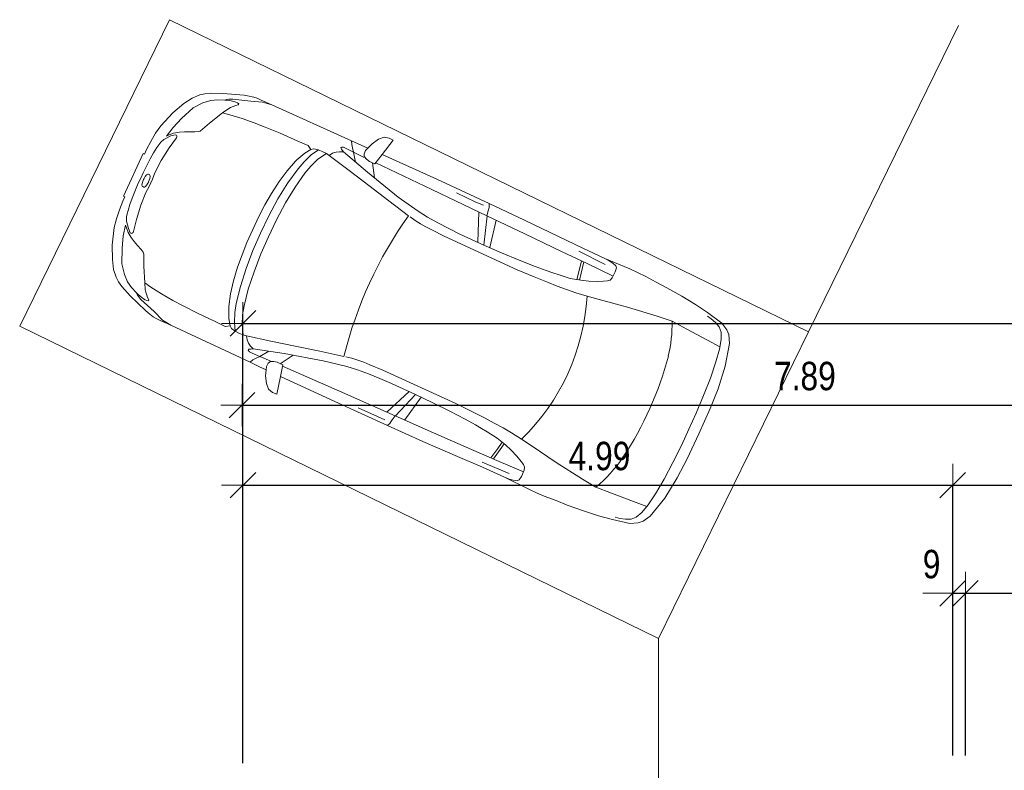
# Model space of a CAD drawing. Header units: metres. Extents: x -7.1 to 26.5, y -14.7 to 18.1.
# Tile 55 of 182: x 0.3 to 7.2, y 12.8 to 18.1. Entities that reach past the tile are written whole.
import ezdxf

# ---------------------------------------------------------------- set-up
doc = ezdxf.new("R2010")
doc.units = ezdxf.units.M
doc.header["$PDMODE"] = 65
doc.linetypes.add('AUSGEZOGEN', pattern=[0])
doc.layers.add('XR$1$060 Möbel Einbau', color=7, linetype='AUSGEZOGEN')
doc.layers.add('XR$1$415 Visualisierungsobjekte Aussen', color=7, linetype='AUSGEZOGEN')
doc.layers.add('XR$2$STANDARD_1', color=7, linetype='AUSGEZOGEN', lineweight=25)
doc.styles.add('ARIAL', font='arial.ttf')
doc.dimstyles.new('DIMSTYLE_3', dxfattribs={"dimtxt": 0.2, "dimasz": 0.3, "dimexe": 0, "dimexo": 0, "dimgap": 0.1, "dimtad": 2, "dimrnd": 0.005, "dimzin": 4, "dimdsep": 46, "dimtxsty": 'ARIAL', "dimblk1": 'ALL_ML_STRICH', "dimblk2": 'ALL_ML_STRICH', "dimsah": 1, "dimcen": 0, "dimclrd": 7, "dimclre": 7, "dimclrt": 7, "dimadec": 0, "dimazin": 0, "dimtfac": 1, "dimtdec": 0, "dimtix": 1, "dimtmove": 2, "dimatfit": 3, "dimfxl": 0, "dimtzin": 0, "dimlwd": 0, "dimlwe": 18, "dimarcsym": 0})
doc.dimstyles.new('DIMSTYLE_7', dxfattribs={"dimtxt": 0.2, "dimasz": 0.3, "dimexe": 0, "dimexo": 0, "dimgap": 0.1, "dimtad": 2, "dimdec": 1, "dimlfac": 100, "dimrnd": 0.5, "dimzin": 4, "dimdsep": 46, "dimtxsty": 'ARIAL', "dimblk1": 'ALL_ML_STRICH', "dimblk2": 'ALL_ML_STRICH', "dimsah": 1, "dimcen": 0, "dimclrd": 7, "dimclre": 7, "dimclrt": 7, "dimadec": 0, "dimazin": 0, "dimtfac": 1, "dimtdec": 0, "dimtix": 1, "dimtmove": 2, "dimatfit": 3, "dimfxl": 0, "dimtvp": 1.2, "dimtzin": 0, "dimlwd": 0, "dimlwe": 18, "dimarcsym": 0})

# ---------------------------------------------------------------- blocks, each defined once
blk = doc.blocks.new('ALL_ML_STRICH')
at = {"color": 0, "linetype": 'ByBlock', "lineweight": -2}
for p, q in [((0, -0.5), (0, 0.5)), ((-0.3, -0.3), (0.3, 0.3)), ((-1, 0), (0.5, 0))]:
    blk.add_line(p, q, dxfattribs=at)
blk = doc.blocks.new('*D73')
at = {"layer": 'DEFPOINTS', "color": 7, "linetype": 'AUSGEZOGEN', "lineweight": 18, "transparency": 33554687}
for p in [(1.8718, 15.952), (1.8718, 15.5759), (23.0318, 15.6171)]:
    blk.add_point(p, dxfattribs=at)
at = {"layer": 'XR$2$STANDARD_1', "color": 7, "linetype": 'AUSGEZOGEN', "lineweight": -2, "transparency": 33554687}
for p, q in [((1.8718, 12.86), (1.8718, 15.952)), ((1.8718, 15.952), (23.0318, 15.952)), ((23.0318, 12.86), (23.0318, 15.952))]:
    blk.add_line(p, q, dxfattribs=at)
at = {"layer": 'XR$2$STANDARD_1', "color": 7, "linetype": 'AUSGEZOGEN', "lineweight": 18, "transparency": 33554687, "xscale": 0.3, "yscale": 0.3, "zscale": 0.3, "rotation": 180}
blk.add_blockref('ALL_ML_STRICH', (1.8718, 15.952), dxfattribs=at)
at = {"layer": 'XR$2$STANDARD_1', "color": 7, "linetype": 'AUSGEZOGEN', "lineweight": 18, "transparency": 33554687, "xscale": 0.3, "yscale": 0.3, "zscale": 0.3}
blk.add_blockref('ALL_ML_STRICH', (23.0318, 15.952), dxfattribs=at)
at = {"layer": 'XR$2$STANDARD_1', "color": 7, "linetype": 'AUSGEZOGEN', "lineweight": 18, "transparency": 33554687, "insert": (12.4572, 16.1554), "char_height": 0.2, "width": 0.8, "attachment_point": 5, "style": 'ARIAL'}
blk.add_mtext('\\W0.80;\\A1;{\\A1;{21.16\\H0.132000;\\S^ ;}}', dxfattribs=at)
blk = doc.blocks.new('*D74')
at = {"layer": 'DEFPOINTS', "color": 7, "linetype": 'AUSGEZOGEN', "lineweight": 18, "transparency": 33554687}
for p in [(6.8618, 14.0545), (6.8618, 13.5903), (6.9518, 13.6143)]:
    blk.add_point(p, dxfattribs=at)
at = {"layer": 'XR$2$STANDARD_1', "color": 7, "linetype": 'AUSGEZOGEN', "lineweight": -2, "transparency": 33554687}
for p, q in [((6.8618, 14.0545), (6.8618, 14.0545)), ((6.8618, 14.0545), (6.9518, 14.0545)), ((6.9518, 12.913), (6.9518, 14.0545))]:
    blk.add_line(p, q, dxfattribs=at)
at = {"layer": 'XR$2$STANDARD_1', "color": 7, "linetype": 'AUSGEZOGEN', "lineweight": 18, "transparency": 33554687, "xscale": 0.3, "yscale": 0.3, "zscale": 0.3}
blk.add_blockref('ALL_ML_STRICH', (6.9518, 14.0545), dxfattribs=at)
at = {"layer": 'XR$2$STANDARD_1', "color": 7, "linetype": 'AUSGEZOGEN', "lineweight": 18, "transparency": 33554687, "xscale": 0.3, "yscale": 0.3, "zscale": 0.3, "rotation": 180}
blk.add_blockref('ALL_ML_STRICH', (6.8618, 14.0545), dxfattribs=at)
at = {"layer": 'XR$2$STANDARD_1', "color": 7, "linetype": 'AUSGEZOGEN', "lineweight": 18, "transparency": 33554687, "insert": (6.7133, 14.2579), "char_height": 0.2, "width": 0.48, "attachment_point": 5, "style": 'ARIAL'}
blk.add_mtext('\\W0.80;\\A1;{\\A1;{9\\H0.132000;\\S^ ;}}', dxfattribs=at)
blk = doc.blocks.new('*D75')
at = {"layer": 'DEFPOINTS', "color": 7, "linetype": 'AUSGEZOGEN', "lineweight": 18, "transparency": 33554687}
for p in [(6.9518, 14.0545), (8.9518, 13.7056), (6.9518, 13.6143)]:
    blk.add_point(p, dxfattribs=at)
at = {"layer": 'XR$2$STANDARD_1', "color": 7, "linetype": 'AUSGEZOGEN', "lineweight": -2, "transparency": 33554687}
for p, q in [((6.9518, 12.913), (6.9518, 14.0545)), ((6.9518, 14.0545), (8.9518, 14.0545)), ((8.9518, 12.913), (8.9518, 14.0545))]:
    blk.add_line(p, q, dxfattribs=at)
at = {"layer": 'XR$2$STANDARD_1', "color": 7, "linetype": 'AUSGEZOGEN', "lineweight": 18, "transparency": 33554687, "xscale": 0.3, "yscale": 0.3, "zscale": 0.3, "rotation": 180}
blk.add_blockref('ALL_ML_STRICH', (6.9518, 14.0545), dxfattribs=at)
at = {"layer": 'XR$2$STANDARD_1', "color": 7, "linetype": 'AUSGEZOGEN', "lineweight": 18, "transparency": 33554687, "xscale": 0.3, "yscale": 0.3, "zscale": 0.3}
blk.add_blockref('ALL_ML_STRICH', (8.9518, 14.0545), dxfattribs=at)
at = {"layer": 'XR$2$STANDARD_1', "color": 7, "linetype": 'AUSGEZOGEN', "lineweight": 18, "transparency": 33554687, "insert": (7.9636, 14.2579), "char_height": 0.2, "width": 0.64, "attachment_point": 5, "style": 'ARIAL'}
blk.add_mtext('\\W0.80;\\A1;{\\A1;{2.00\\H0.132000;\\S^ ;}}', dxfattribs=at)
at = {"layer": 'XR$2$STANDARD_1', "color": 7, "linetype": 'AUSGEZOGEN', "lineweight": 18, "transparency": 33554687, "insert": (7.7396, 13.9469), "char_height": 0.2, "width": 0.01, "attachment_point": 1, "line_spacing_factor": 0.60241, "style": 'ARIAL'}
blk.add_mtext('\\W0.80;1.00', dxfattribs=at)
blk = doc.blocks.new('*D83')
at = {"layer": 'DEFPOINTS', "color": 7, "linetype": 'AUSGEZOGEN', "lineweight": 18, "transparency": 33554687}
for p in [(1.8718, 14.8148), (6.8618, 14.5853), (1.8718, 14.138)]:
    blk.add_point(p, dxfattribs=at)
at = {"layer": 'XR$2$STANDARD_1', "color": 7, "linetype": 'AUSGEZOGEN', "lineweight": -2, "transparency": 33554687}
for p, q in [((1.8718, 14.8148), (1.8718, 14.8148)), ((1.8718, 14.8148), (6.8618, 14.8148)), ((6.8618, 12.913), (6.8618, 14.8148))]:
    blk.add_line(p, q, dxfattribs=at)
at = {"layer": 'XR$2$STANDARD_1', "color": 7, "linetype": 'AUSGEZOGEN', "lineweight": 18, "transparency": 33554687, "xscale": 0.3, "yscale": 0.3, "zscale": 0.3, "rotation": 180}
blk.add_blockref('ALL_ML_STRICH', (1.8718, 14.8148), dxfattribs=at)
at = {"layer": 'XR$2$STANDARD_1', "color": 7, "linetype": 'AUSGEZOGEN', "lineweight": 18, "transparency": 33554687, "xscale": 0.3, "yscale": 0.3, "zscale": 0.3}
blk.add_blockref('ALL_ML_STRICH', (6.8618, 14.8148), dxfattribs=at)
at = {"layer": 'XR$2$STANDARD_1', "color": 7, "linetype": 'AUSGEZOGEN', "lineweight": 18, "transparency": 33554687, "insert": (4.3782, 15.0183), "char_height": 0.2, "width": 0.64, "attachment_point": 5, "style": 'ARIAL'}
blk.add_mtext('\\W0.80;\\A1;{\\A1;{4.99\\H0.132000;\\S^ ;}}', dxfattribs=at)
blk = doc.blocks.new('*D84')
at = {"layer": 'DEFPOINTS', "color": 7, "linetype": 'AUSGEZOGEN', "lineweight": 18, "transparency": 33554687}
for p in [(6.8618, 14.8148), (6.8618, 14.5853), (9.0418, 14.4654)]:
    blk.add_point(p, dxfattribs=at)
at = {"layer": 'XR$2$STANDARD_1', "color": 7, "linetype": 'AUSGEZOGEN', "lineweight": -2, "transparency": 33554687}
for p, q in [((6.8618, 12.913), (6.8618, 14.8148)), ((6.8618, 14.8148), (9.0418, 14.8148)), ((9.0418, 12.913), (9.0418, 14.8148))]:
    blk.add_line(p, q, dxfattribs=at)
at = {"layer": 'XR$2$STANDARD_1', "color": 7, "linetype": 'AUSGEZOGEN', "lineweight": 18, "transparency": 33554687, "xscale": 0.3, "yscale": 0.3, "zscale": 0.3, "rotation": 180}
blk.add_blockref('ALL_ML_STRICH', (6.8618, 14.8148), dxfattribs=at)
at = {"layer": 'XR$2$STANDARD_1', "color": 7, "linetype": 'AUSGEZOGEN', "lineweight": 18, "transparency": 33554687, "xscale": 0.3, "yscale": 0.3, "zscale": 0.3}
blk.add_blockref('ALL_ML_STRICH', (9.0418, 14.8148), dxfattribs=at)
at = {"layer": 'XR$2$STANDARD_1', "color": 7, "linetype": 'AUSGEZOGEN', "lineweight": 18, "transparency": 33554687, "insert": (7.9632, 15.0183), "char_height": 0.2, "width": 0.64, "attachment_point": 5, "style": 'ARIAL'}
blk.add_mtext('\\W0.80;\\A1;{\\A1;{2.18\\H0.132000;\\S^ ;}}', dxfattribs=at)
at = {"layer": 'XR$2$STANDARD_1', "color": 7, "linetype": 'AUSGEZOGEN', "lineweight": 18, "transparency": 33554687, "insert": (7.7396, 14.7072), "char_height": 0.2, "width": 0.01, "attachment_point": 1, "line_spacing_factor": 0.60241, "style": 'ARIAL'}
blk.add_mtext('\\W0.80;1.20', dxfattribs=at)
blk = doc.blocks.new('*D98')
at = {"layer": 'DEFPOINTS', "color": 7, "linetype": 'AUSGEZOGEN', "lineweight": 18, "transparency": 33554687}
for p in [(1.8651, 15.9435), (1.8651, 15.3773), (9.7568, 15.254)]:
    blk.add_point(p, dxfattribs=at)
at = {"layer": 'XR$2$STANDARD_1', "color": 7, "linetype": 'AUSGEZOGEN', "lineweight": -2, "transparency": 33554687}
for p, q in [((1.8651, 15.3773), (1.8651, 15.3773)), ((1.8651, 15.3773), (9.7568, 15.3773)), ((9.7568, 14.9263), (9.7568, 15.3773))]:
    blk.add_line(p, q, dxfattribs=at)
at = {"layer": 'XR$2$STANDARD_1', "color": 7, "linetype": 'AUSGEZOGEN', "lineweight": 18, "transparency": 33554687, "xscale": 0.3, "yscale": 0.3, "zscale": 0.3, "rotation": 180}
blk.add_blockref('ALL_ML_STRICH', (1.8651, 15.3773), dxfattribs=at)
at = {"layer": 'XR$2$STANDARD_1', "color": 7, "linetype": 'AUSGEZOGEN', "lineweight": 18, "transparency": 33554687, "xscale": 0.3, "yscale": 0.3, "zscale": 0.3}
blk.add_blockref('ALL_ML_STRICH', (9.7568, 15.3773), dxfattribs=at)
at = {"layer": 'XR$2$STANDARD_1', "color": 7, "linetype": 'AUSGEZOGEN', "lineweight": 18, "transparency": 33554687, "insert": (5.8223, 15.5808), "char_height": 0.2, "width": 0.64, "attachment_point": 5, "style": 'ARIAL'}
blk.add_mtext('\\W0.80;\\A1;{\\A1;{7.89\\H0.132000;\\S^ ;}}', dxfattribs=at)

msp = doc.modelspace()

# ---------------------------------------------------------------- linework, layer by layer
at = {"layer": 'XR$1$060 Möbel Einbau', "color": 8, "linetype": 'AUSGEZOGEN', "lineweight": 18, "transparency": 33554687}
for p, q in [((1.3564, 18.0888), (0.302, 15.9329)), ((1.3564, 18.0888), (5.848, 15.8922)), ((5.848, 15.8922), (1.3564, 18.0888)), ((5.848, 15.8922), (6.9025, 18.0481))]:
    msp.add_line(p, q, dxfattribs=at)
at = {"layer": 'XR$1$060 Möbel Einbau', "color": 8, "linetype": 'AUSGEZOGEN', "lineweight": 13, "transparency": 33554687}
for p, q in [((0.302, 15.9329), (4.7936, 13.7362)), ((4.7936, 13.7362), (5.848, 15.8922)), ((4.7936, 13.7362), (4.7936, 11.1435))]:
    msp.add_line(p, q, dxfattribs=at)
at = {"layer": 'XR$1$415 Visualisierungsobjekte Aussen', "color": 94, "linetype": 'AUSGEZOGEN', "lineweight": 13, "transparency": 33554687}
for p, q in [((1.5907, 17.5028), (1.6452, 17.5194)), ((1.6452, 17.5194), (1.6936, 17.5253)), ((1.6936, 17.5253), (1.7448, 17.5237)), ((1.7448, 17.5237), (1.7556, 17.5263)), ((1.76, 17.5222), (1.7448, 17.5237)), ((1.7556, 17.5263), (1.7721, 17.5295)), ((1.7794, 17.5199), (1.76, 17.5222)), ((1.7721, 17.5295), (1.7994, 17.5298)), ((1.808, 17.5129), (1.7794, 17.5199)), ((1.9262, 17.5146), (1.7994, 17.5298)), ((2.0088, 17.5093), (1.9262, 17.5146)), ((1.5223, 17.4677), (1.4399, 17.3939)), ((1.5223, 17.4677), (1.5907, 17.5028)), ((1.7282, 17.4325), (1.7663, 17.4604)), ((1.7663, 17.4604), (1.7846, 17.4705)), ((1.7846, 17.4705), (1.8039, 17.4793)), ((1.8039, 17.4793), (1.8208, 17.4856)), ((1.8211, 17.5079), (1.808, 17.5129)), ((1.8208, 17.4856), (1.8373, 17.4893)), ((1.8328, 17.5039), (1.8211, 17.5079)), ((1.8417, 17.497), (1.8328, 17.5039)), ((1.8373, 17.4893), (1.841, 17.4927)), ((1.841, 17.4927), (1.8417, 17.497)), ((2.0753, 17.489), (2.0088, 17.5093)), ((1.4399, 17.3939), (1.3801, 17.3313)), ((1.6373, 17.3612), (1.7282, 17.4325)), ((1.7802, 17.4192), (1.7282, 17.4325)), ((1.865, 17.3944), (1.7802, 17.4192)), ((1.9515, 17.3638), (1.865, 17.3944)), ((1.865, 17.3944), (1.9515, 17.3638)), ((1.3334, 17.2698), (1.3801, 17.3313)), ((1.5713, 17.3053), (1.6373, 17.3612)), ((2.0271, 17.3339), (1.9515, 17.3639)), ((2.1324, 17.2901), (2.0271, 17.3339)), ((1.2951, 17.227), (1.3165, 17.2463)), ((1.3165, 17.2463), (1.364, 17.2707)), ((1.3334, 17.2698), (1.3526, 17.2783)), ((1.3526, 17.2783), (1.3843, 17.2905)), ((1.4046, 17.2569), (1.3533, 17.1866)), ((1.364, 17.2707), (1.3959, 17.2799)), ((1.3843, 17.2905), (1.4254, 17.2983)), ((1.3959, 17.2799), (1.4052, 17.2758)), ((1.4079, 17.2646), (1.4046, 17.2569)), ((1.4052, 17.2758), (1.4076, 17.2722)), ((1.4076, 17.2722), (1.4079, 17.2646)), ((1.4254, 17.2983), (1.4605, 17.3006)), ((1.4605, 17.3006), (1.4957, 17.3)), ((1.4957, 17.3), (1.5342, 17.299)), ((1.5342, 17.299), (1.5587, 17.3013)), ((1.5587, 17.3013), (1.5713, 17.3053)), ((2.2587, 17.2349), (2.1324, 17.2901)), ((1.2663, 17.1891), (1.2437, 17.1531)), ((1.2807, 17.2093), (1.2663, 17.1891)), ((1.2951, 17.227), (1.2807, 17.2093)), ((1.3533, 17.1866), (1.2976, 17.0975)), ((2.2586, 17.2349), (2.2586, 17.2349)), ((2.3306, 17.2042), (2.2586, 17.2349)), ((2.3488, 17.1757), (2.306, 17.1492)), ((2.3489, 17.1756), (2.3306, 17.2042)), ((2.3488, 17.1757), (2.3489, 17.1756)), ((2.3489, 17.1756), (2.3706, 17.1794)), ((2.3522, 17.1382), (2.4026, 17.1734)), ((2.4026, 17.1734), (2.3706, 17.1794)), ((2.3706, 17.1794), (2.3706, 17.1794)), ((2.4331, 17.1602), (2.4026, 17.1734)), ((2.5608, 17.1872), (2.5623, 17.1904)), ((2.5615, 17.1829), (2.5608, 17.1872)), ((2.5615, 17.1829), (2.564, 17.1785)), ((2.5623, 17.1904), (2.5663, 17.1921)), ((2.564, 17.1785), (2.5694, 17.1716)), ((2.5723, 17.1924), (2.5663, 17.1921)), ((2.5694, 17.1716), (2.5784, 17.1599)), ((2.5776, 17.191), (2.5723, 17.1924)), ((2.5977, 17.1831), (2.5776, 17.191)), ((2.6494, 17.1576), (2.5977, 17.1831)), ((2.6364, 17.2115), (2.6358, 17.2363)), ((2.642, 17.1866), (2.6364, 17.2115)), ((2.6494, 17.1576), (2.642, 17.1866)), ((2.7234, 17.1444), (2.7343, 17.1683)), ((2.7343, 17.1683), (2.7502, 17.1853)), ((1.1691, 17.0104), (1.22, 17.1104)), ((1.2437, 17.1531), (1.22, 17.1104)), ((2.2509, 17.1023), (2.2417, 17.0931)), ((2.306, 17.1492), (2.2509, 17.1023)), ((2.3012, 17.0892), (2.3522, 17.1382)), ((2.3491, 17.0586), (2.3984, 17.107)), ((2.3984, 17.107), (2.4582, 17.1465)), ((2.4582, 17.1465), (2.4331, 17.1602)), ((2.4782, 17.1339), (2.4582, 17.1465)), ((2.5019, 17.1498), (2.4782, 17.1339)), ((2.6186, 17.0281), (2.4782, 17.1339)), ((2.4782, 17.1339), (2.4782, 17.1339)), ((2.5146, 17.154), (2.5019, 17.1498)), ((2.5278, 17.1575), (2.5146, 17.154)), ((2.5513, 17.1604), (2.5278, 17.1575)), ((2.5784, 17.1599), (2.5513, 17.1604)), ((2.7465, 17.0153), (2.5784, 17.1599)), ((2.7203, 17.122), (2.6494, 17.1576)), ((2.6628, 17.0873), (2.6494, 17.1576)), ((2.7203, 17.122), (2.7262, 17.1268)), ((2.7238, 17.1338), (2.7234, 17.1444)), ((2.7271, 17.1239), (2.7238, 17.1338)), ((2.7404, 17.1077), (2.7271, 17.1239)), ((2.7607, 17.0922), (2.7404, 17.1077)), ((2.8504, 17.1398), (2.7992, 17.0745)), ((1.2976, 17.0975), (1.2514, 17.0122)), ((2.2417, 17.0931), (2.1825, 17.0267)), ((2.1875, 16.9409), (2.2595, 17.0405)), ((2.2595, 17.0405), (2.3012, 17.0892)), ((2.3077, 17.0103), (2.3491, 17.0586)), ((2.7992, 17.0745), (2.7607, 17.0922)), ((2.7958, 16.9758), (2.7822, 17.0823)), ((3.1999, 16.8937), (2.8048, 17.0815)), ((1.1528, 16.974), (1.1358, 16.9378)), ((1.1528, 16.974), (1.1691, 17.0104)), ((1.1697, 16.9574), (1.173, 16.9647)), ((1.1764, 16.972), (1.173, 16.9647)), ((1.1845, 16.9855), (1.1764, 16.972)), ((1.1769, 17.026), (1.1767, 17.0255)), ((1.1943, 16.9978), (1.1845, 16.9855)), ((1.1943, 16.9978), (1.2027, 17.0023)), ((1.2027, 17.0023), (1.2072, 17.0022)), ((1.2146, 16.9988), (1.2072, 17.0022)), ((1.2168, 16.9707), (1.2133, 16.9592)), ((1.2146, 16.9988), (1.2177, 16.9954)), ((1.2197, 16.9862), (1.2168, 16.9707)), ((1.2177, 16.9954), (1.2197, 16.9862)), ((1.2354, 16.9668), (1.2234, 16.9407)), ((1.2354, 16.9668), (1.2514, 17.0122)), ((2.1825, 17.0267), (2.126, 16.9504)), ((2.2383, 16.9118), (2.3077, 17.0103)), ((2.7563, 16.9225), (2.6186, 17.0281)), ((2.7465, 17.0153), (2.9638, 16.8411)), ((1.1358, 16.9378), (1.0933, 16.834)), ((1.1291, 16.9217), (1.1294, 16.9222)), ((1.1618, 16.9269), (1.1648, 16.9424)), ((1.1618, 16.9269), (1.1638, 16.9177)), ((1.1638, 16.9177), (1.1669, 16.9143)), ((1.1648, 16.9424), (1.1697, 16.9574)), ((1.1743, 16.9109), (1.1669, 16.9143)), ((1.1743, 16.9109), (1.1789, 16.9108)), ((1.1789, 16.9108), (1.1872, 16.9153)), ((1.1872, 16.9153), (1.197, 16.9276)), ((1.2121, 16.9161), (1.1882, 16.8743)), ((1.197, 16.9276), (1.2035, 16.9378)), ((1.2035, 16.9378), (1.2092, 16.9489)), ((1.2133, 16.9592), (1.2086, 16.9476)), ((1.2121, 16.9161), (1.2241, 16.9421)), ((2.126, 16.9504), (2.0723, 16.8667)), ((2.1177, 16.8277), (2.1875, 16.9409)), ((2.1712, 16.7999), (2.2383, 16.9118)), ((2.8973, 16.8143), (2.7563, 16.9225)), ((3.5874, 16.7095), (3.1999, 16.8937)), ((1.0764, 16.7882), (1.0933, 16.834)), ((1.1537, 16.7836), (1.1882, 16.8743)), ((2.0723, 16.8667), (2.0265, 16.7866)), ((2.0527, 16.708), (2.1177, 16.8277)), ((2.9638, 16.8411), (3.103, 16.7408)), ((3.509, 16.806), (3.3741, 16.8705)), ((1.0639, 16.7475), (1.0764, 16.7882)), ((1.1226, 16.6832), (1.1537, 16.7836)), ((2.0265, 16.7866), (1.9837, 16.7044)), ((2.1081, 16.6813), (2.1712, 16.7999)), ((3.0352, 16.7097), (2.8973, 16.8143)), ((3.5618, 16.7834), (3.509, 16.806)), ((3.6022, 16.7679), (3.596, 16.744)), ((3.6029, 16.771), (3.6022, 16.7679)), ((3.6032, 16.7729), (3.6029, 16.771)), ((3.6033, 16.7952), (3.6032, 16.7729)), ((1.054, 16.7009), (1.0533, 16.6721)), ((1.054, 16.7009), (1.058, 16.7234)), ((1.058, 16.7234), (1.0639, 16.7475)), ((1.1028, 16.5985), (1.1226, 16.6832)), ((1.9837, 16.7044), (1.94, 16.6131)), ((1.9946, 16.5881), (2.0527, 16.708)), ((3.0462, 16.7015), (3.0466, 16.7009)), ((3.0819, 16.6762), (3.0465, 16.7011)), ((3.103, 16.7408), (3.1697, 16.6987)), ((3.1697, 16.6987), (3.2408, 16.6598)), ((3.529, 16.7373), (3.5223, 16.5236)), ((3.5663, 16.5036), (3.5883, 16.709)), ((3.596, 16.744), (3.5874, 16.7095)), ((3.5874, 16.7095), (3.8536, 16.5824)), ((1.0466, 16.644), (1.0305, 16.5685)), ((1.0466, 16.644), (1.0527, 16.6239)), ((1.0527, 16.6239), (1.0641, 16.5919)), ((1.0533, 16.6721), (1.0659, 16.6202)), ((1.0659, 16.6202), (1.0797, 16.59)), ((2.0509, 16.5623), (2.1081, 16.6813)), ((3.1191, 16.6531), (3.0819, 16.6762)), ((3.1578, 16.6314), (3.1191, 16.6531)), ((3.1987, 16.6101), (3.1578, 16.6314)), ((3.2408, 16.6598), (3.3182, 16.62)), ((3.3182, 16.62), (3.3972, 16.5806)), ((3.6527, 16.6783), (3.608, 16.4853)), ((1.0221, 16.4823), (1.0305, 16.5685)), ((1.0641, 16.5919), (1.085, 16.5557)), ((1.0797, 16.59), (1.0889, 16.5857)), ((1.085, 16.5557), (1.1062, 16.5277)), ((1.0889, 16.5857), (1.0932, 16.5862)), ((1.0932, 16.5862), (1.0991, 16.591)), ((1.0991, 16.591), (1.1028, 16.5985)), ((1.8994, 16.5205), (1.94, 16.6131)), ((1.9946, 16.5881), (1.9417, 16.4659)), ((2.051, 16.5623), (1.9981, 16.4413)), ((3.2862, 16.566), (3.1987, 16.6101)), ((3.8006, 16.3303), (3.2862, 16.566)), ((3.3972, 16.5806), (3.5663, 16.5036)), ((3.8536, 16.5824), (4.1168, 16.4566)), ((1.0199, 16.3717), (1.0221, 16.4823)), ((1.1062, 16.5277), (1.1297, 16.5014)), ((1.1297, 16.5014), (1.1556, 16.4728)), ((1.8651, 16.4344), (1.8994, 16.5205)), ((3.5663, 16.5036), (3.6897, 16.4495)), ((1.1556, 16.4728), (1.1698, 16.4527)), ((1.1698, 16.4527), (1.175, 16.4406)), ((1.175, 16.4406), (1.1757, 16.3542)), ((1.8343, 16.3474), (1.8651, 16.4344)), ((1.9417, 16.4659), (1.8935, 16.3385)), ((1.9981, 16.4413), (1.9494, 16.3161)), ((3.6897, 16.4495), (3.8139, 16.3978)), ((4.1168, 16.4566), (4.2926, 16.373)), ((4.4182, 16.3675), (4.2327, 16.4601)), ((4.4475, 16.3927), (4.4152, 16.4088)), ((1.0199, 16.3717), (1.0381, 16.297)), ((1.1757, 16.3542), (1.1811, 16.2388)), ((1.8059, 16.2521), (1.8343, 16.3474)), ((1.8935, 16.3385), (1.8533, 16.2117)), ((3.8139, 16.3978), (3.9257, 16.3531)), ((3.9257, 16.3531), (4.0032, 16.324)), ((4.251, 16.3928), (4.2327, 16.3141)), ((4.2674, 16.385), (4.2491, 16.3063)), ((4.2926, 16.373), (4.4739, 16.2839)), ((4.4727, 16.3767), (4.4475, 16.3927)), ((4.4933, 16.3585), (4.4727, 16.3767)), ((4.4892, 16.3153), (4.4973, 16.3436)), ((4.4973, 16.3436), (4.4933, 16.3585)), ((1.0381, 16.297), (1.061, 16.2449)), ((1.9494, 16.3161), (1.9085, 16.1923)), ((3.9195, 16.2799), (3.8006, 16.3303)), ((4.0136, 16.2417), (3.9195, 16.2799)), ((4.0032, 16.324), (4.0494, 16.3081)), ((4.0494, 16.3081), (4.094, 16.2937)), ((4.094, 16.2937), (4.1731, 16.2692)), ((4.1731, 16.2692), (4.2475, 16.2557)), ((4.2327, 16.3141), (4.2198, 16.2607)), ((4.2491, 16.3063), (4.2372, 16.2575)), ((4.4535, 16.2562), (4.4684, 16.2726)), ((4.4684, 16.2726), (4.4892, 16.3153)), ((1.061, 16.2449), (1.0882, 16.2043)), ((1.0882, 16.2043), (1.1228, 16.1666)), ((1.225, 16.208), (1.1811, 16.2388)), ((1.1811, 16.2388), (1.1848, 16.1917)), ((1.2992, 16.1599), (1.225, 16.208)), ((1.785, 16.1594), (1.8059, 16.2521)), ((1.8533, 16.2117), (1.8249, 16.0921)), ((4.0808, 16.2154), (4.0136, 16.2417)), ((4.1463, 16.1905), (4.0808, 16.2154)), ((4.2475, 16.2557), (4.3033, 16.25)), ((4.3033, 16.25), (4.3614, 16.2476)), ((4.3614, 16.2476), (4.4073, 16.2486)), ((4.4073, 16.2486), (4.4355, 16.2511)), ((4.4355, 16.2511), (4.4535, 16.2562)), ((1.1228, 16.1666), (1.1279, 16.1567)), ((1.1339, 16.156), (1.1228, 16.1666)), ((1.1279, 16.1567), (1.1362, 16.1421)), ((1.1483, 16.1429), (1.1339, 16.156)), ((1.1362, 16.1421), (1.1538, 16.1213)), ((1.1722, 16.1258), (1.1483, 16.1429)), ((1.1848, 16.1917), (1.1891, 16.1712)), ((1.1891, 16.1712), (1.1951, 16.1508)), ((1.1951, 16.1508), (1.2013, 16.1339)), ((1.2013, 16.1339), (1.2092, 16.119)), ((1.3788, 16.1144), (1.2992, 16.1599)), ((1.2992, 16.1599), (1.3788, 16.1144)), ((1.7733, 16.0713), (1.785, 16.1594)), ((1.9085, 16.1923), (1.8791, 16.0753)), ((4.2117, 16.1675), (4.1463, 16.1905)), ((4.2908, 16.1433), (4.2116, 16.1675)), ((4.3761, 16.1199), (4.2908, 16.1433)), ((1.2481, 16.0351), (1.1538, 16.1213)), ((1.1846, 16.1191), (1.1722, 16.1258)), ((1.1953, 16.1129), (1.1846, 16.1191)), ((1.2063, 16.1107), (1.1953, 16.1129)), ((1.2091, 16.114), (1.2063, 16.1107)), ((1.2092, 16.119), (1.2091, 16.114)), ((1.4509, 16.0767), (1.3788, 16.1144)), ((1.5528, 16.0255), (1.4509, 16.0767)), ((1.7724, 16.0583), (1.7733, 16.0713)), ((1.8249, 16.0921), (1.8152, 16.0288)), ((1.8791, 16.0754), (1.8696, 16.0125)), ((4.5742, 16.0664), (4.3761, 16.1199)), ((4.785, 16.0036), (4.5742, 16.0664)), ((1.3061, 15.976), (1.2481, 16.0351)), ((1.2857, 15.9969), (1.2848, 15.9973)), ((1.677, 15.9659), (1.5528, 16.0255)), ((1.7729, 15.9859), (1.7724, 16.0583)), ((1.8152, 16.0288), (1.8113, 15.9581)), ((1.8696, 16.0125), (1.8651, 15.9435)), ((4.8884, 15.968), (4.785, 16.0036)), ((5.1379, 16.0038), (5.1642, 15.9852)), ((1.3648, 15.9389), (1.3061, 15.976)), ((1.677, 15.9659), (1.677, 15.9659)), ((1.7472, 15.9314), (1.677, 15.9659)), ((1.7808, 15.9362), (1.7472, 15.9314)), ((1.7808, 15.9362), (1.7729, 15.9859)), ((1.7808, 15.9362), (1.7808, 15.9362)), ((1.7808, 15.9362), (1.7921, 15.9173)), ((1.8113, 15.9581), (1.8176, 15.897)), ((1.8651, 15.9435), (1.8743, 15.8724)), ((4.9923, 15.9118), (4.8884, 15.968)), ((5.1642, 15.9852), (5.1942, 15.9587)), ((5.1942, 15.9587), (5.2197, 15.9275)), ((5.2197, 15.9275), (5.2343, 15.8913)), ((1.8176, 15.897), (1.7921, 15.9173)), ((1.7921, 15.9173), (1.7921, 15.9173)), ((1.8475, 15.8825), (1.8176, 15.897)), ((1.8743, 15.8724), (1.8475, 15.8825)), ((1.8968, 15.8655), (1.8743, 15.8724)), ((2.0687, 15.8282), (1.8968, 15.8655)), ((1.8968, 15.8655), (1.8968, 15.8655)), ((1.9003, 15.8372), (1.8968, 15.8655)), ((5.1379, 15.8338), (4.9923, 15.9118)), ((5.2343, 15.8913), (5.2341, 15.8401)), ((1.9054, 15.8248), (1.9003, 15.8372)), ((1.9114, 15.8126), (1.9054, 15.8248)), ((1.9245, 15.7928), (1.9114, 15.8126)), ((1.9426, 15.7727), (1.9245, 15.7928)), ((2.2386, 15.7928), (2.0687, 15.8282)), ((2.4125, 15.7566), (2.2386, 15.7928)), ((5.2247, 15.7866), (5.1379, 15.8338)), ((5.2221, 15.7714), (5.2341, 15.8401)), ((1.9104, 15.7681), (1.909, 15.7649)), ((1.909, 15.7649), (1.9103, 15.7607)), ((1.914, 15.756), (1.9103, 15.7607)), ((1.9141, 15.7704), (1.9104, 15.7681)), ((1.9185, 15.7529), (1.914, 15.756)), ((1.9141, 15.7704), (1.9191, 15.7714)), ((1.9376, 15.7428), (1.9185, 15.7529)), ((1.9191, 15.7714), (1.9278, 15.7718)), ((1.9278, 15.7718), (1.9426, 15.7727)), ((1.9907, 15.7204), (1.9376, 15.7428)), ((2.1619, 15.7397), (1.9426, 15.7727)), ((1.9907, 15.7204), (1.9639, 15.707)), ((2.0527, 15.7561), (1.9907, 15.7204)), ((2.064, 15.6898), (1.9907, 15.7204)), ((2.224, 15.7281), (2.1344, 15.6689)), ((2.1619, 15.7397), (2.4356, 15.6888)), ((2.5818, 15.7205), (2.4125, 15.7566)), ((2.5952, 15.7175), (2.5959, 15.7175)), ((2.6377, 15.707), (2.5957, 15.7175)), ((5.2221, 15.7714), (5.1968, 15.6815)), ((1.9414, 15.695), (1.9221, 15.6792)), ((1.9639, 15.707), (1.9414, 15.695)), ((2.038, 15.649), (2.0355, 15.6259)), ((2.049, 15.6728), (2.038, 15.649)), ((2.0573, 15.6795), (2.049, 15.6728)), ((2.0669, 15.6835), (2.0573, 15.6795)), ((2.064, 15.6898), (2.0641, 15.6823)), ((2.0879, 15.684), (2.0669, 15.6835)), ((2.1129, 15.6787), (2.0879, 15.684)), ((2.1514, 15.6611), (2.1129, 15.6787)), ((2.1354, 15.5797), (2.1514, 15.6611)), ((2.5499, 15.4755), (2.1498, 15.6523)), ((2.4356, 15.6888), (2.6025, 15.6488)), ((2.6025, 15.6488), (2.6779, 15.6258)), ((2.6794, 15.6939), (2.6377, 15.707)), ((2.7211, 15.6787), (2.6794, 15.6939)), ((2.7641, 15.6616), (2.7211, 15.6787)), ((2.8545, 15.6241), (2.764, 15.6616)), ((5.1968, 15.6815), (5.1578, 15.568)), ((2.6779, 15.6258), (2.7538, 15.5973)), ((2.7538, 15.5973), (2.8344, 15.5647)), ((3.3689, 15.3883), (2.8545, 15.6241)), ((2.8344, 15.5647), (2.9159, 15.5306)), ((2.9159, 15.5306), (3.0847, 15.4527)), ((5.1578, 15.568), (5.11, 15.4448)), ((2.9425, 15.3023), (2.5499, 15.4755)), ((2.8832, 15.3284), (3.0407, 15.4729)), ((3.0847, 15.4527), (2.9434, 15.3019)), ((3.0847, 15.4527), (3.2062, 15.3945)), ((5.11, 15.4448), (5.0582, 15.3214)), ((3.0087, 15.2732), (3.1257, 15.433)), ((3.2062, 15.3945), (3.3264, 15.3342)), ((3.4847, 15.3312), (3.3689, 15.3883)), ((2.8181, 15.2987), (2.6812, 15.3588)), ((2.8698, 15.2734), (2.8181, 15.2987)), ((2.9219, 15.2732), (2.9425, 15.3023)), ((2.9425, 15.3023), (3.2125, 15.1836)), ((3.3264, 15.3342), (3.4332, 15.2786)), ((3.5751, 15.2848), (3.4847, 15.3312)), ((5.0582, 15.3214), (5.0073, 15.2073)), ((2.8879, 15.2343), (2.9047, 15.249)), ((2.9047, 15.249), (2.906, 15.2504)), ((2.906, 15.2504), (2.9078, 15.2529)), ((2.9078, 15.2529), (2.9219, 15.2732)), ((3.4332, 15.2786), (3.5059, 15.2389)), ((3.5059, 15.2389), (3.5481, 15.2143)), ((3.6388, 15.251), (3.575, 15.2848)), ((3.7004, 15.2177), (3.6388, 15.251)), ((3.2125, 15.1836), (3.4796, 15.0663)), ((3.5481, 15.2143), (3.5881, 15.1899)), ((3.5881, 15.1899), (3.6583, 15.146)), ((3.7605, 15.1832), (3.7004, 15.2177)), ((3.8305, 15.1391), (3.7605, 15.1832)), ((4.9541, 15.0942), (5.0073, 15.2073)), ((3.6583, 15.146), (3.7171, 15.0985)), ((3.6632, 15.0716), (3.6952, 15.1162)), ((3.6798, 15.0643), (3.709, 15.1051)), ((3.7171, 15.0985), (3.7579, 15.0599)), ((3.904, 15.0897), (3.8305, 15.1391)), ((4.8944, 14.9745), (4.9541, 15.0942)), ((3.4796, 15.0663), (3.6576, 14.9878)), ((3.6155, 15.0063), (3.6632, 15.0716)), ((3.6321, 14.999), (3.6798, 15.0643)), ((3.7579, 15.0599), (3.7976, 15.0175)), ((4.0738, 14.9746), (3.904, 15.0897)), ((3.7438, 14.8962), (3.5526, 14.9762)), ((3.6576, 14.9878), (3.8435, 14.9086)), ((3.7976, 15.0175), (3.8268, 14.9821)), ((3.8268, 14.9821), (3.8433, 14.9591)), ((3.8433, 14.9591), (3.8512, 14.9421)), ((4.259, 14.8558), (4.0738, 14.9746)), ((4.8322, 14.8578), (4.8944, 14.9745)), ((3.8485, 14.9201), (3.8297, 14.8765)), ((3.8512, 14.9421), (3.8485, 14.9201)), ((3.7439, 14.8576), (3.7106, 14.8715)), ((3.7725, 14.8489), (3.7439, 14.8576)), ((3.7996, 14.8452), (3.7725, 14.8489)), ((3.8136, 14.8519), (3.7996, 14.8452)), ((3.8297, 14.8765), (3.8136, 14.8519)), ((4.3534, 14.8008), (4.259, 14.8558)), ((4.7718, 14.7542), (4.8322, 14.8578)), ((4.4638, 14.7588), (4.3534, 14.8008)), ((4.6179, 14.6994), (4.4638, 14.7588)), ((4.7202, 14.6764), (4.7718, 14.7542)), ((4.7104, 14.6644), (4.6179, 14.6994)), ((4.7202, 14.6764), (4.676, 14.6224)), ((4.6373, 14.5888), (4.676, 14.6224)), ((4.4891, 14.5884), (4.5205, 14.5807)), ((4.5205, 14.5807), (4.5601, 14.5752)), ((4.5601, 14.5752), (4.6004, 14.5762)), ((4.6004, 14.5762), (4.6373, 14.5888))]:
    msp.add_line(p, q, dxfattribs=at)
msp.add_lwpolyline([(5.0524, 16.0856), (4.9571, 16.1436), (4.852, 16.2037), (4.7775, 16.2417), (4.6984, 16.2846), (4.6497, 16.3088), (4.5912, 16.3356), (4.4152, 16.4088), (4.2622, 16.4812), (4.0906, 16.5643), (3.8508, 16.6792), (3.6033, 16.7952), (3.2348, 16.9662), (2.8504, 17.1398), (2.9289, 17.2415), (2.8996, 17.2549), (2.8636, 17.2623), (2.8239, 17.2476), (2.779, 17.216), (2.7502, 17.1853), (2.7028, 17.2067), (2.6358, 17.2363), (2.0753, 17.489), (2.0319, 17.5089), (1.9994, 17.5237), (1.971, 17.5362), (1.9493, 17.5433), (1.9048, 17.5529), (1.8803, 17.5569), (1.7313, 17.5696), (1.6426, 17.5719), (1.6044, 17.5682), (1.5681, 17.5598), (1.5153, 17.5376), (1.4566, 17.4987), (1.3788, 17.4344), (1.2934, 17.3419), (1.2577, 17.2899), (1.2241, 17.2314), (1.194, 17.175), (1.1785, 17.1436), (1.1692, 17.1479), (1.0318, 16.848), (1.041, 16.8437), (1.0274, 16.8115), (1.0043, 16.7519), (0.9819, 16.6882), (0.9659, 16.6272), (0.9515, 16.5022), (0.9536, 16.4013), (0.9625, 16.3314), (0.9801, 16.2769), (0.9975, 16.244), (1.0196, 16.2126), (1.0792, 16.1468), (1.1861, 16.0423), (1.2051, 16.0263), (1.2415, 15.9989), (1.261, 15.9871), (1.289, 15.9737), (1.3214, 15.9587), (1.3648, 15.9389), (1.9221, 15.6792), (1.9883, 15.6478), (2.0355, 15.6259), (2.031, 15.5841), (2.0364, 15.5294), (2.0512, 15.4898), (2.0803, 15.4673), (2.1095, 15.4539), (2.1354, 15.5797), (2.5178, 15.4019), (2.8879, 15.2343), (3.1373, 15.1225), (3.3809, 15.0159), (3.5559, 14.9401), (3.7106, 14.8715), (3.8809, 14.786), (3.9395, 14.7592), (3.9895, 14.7381), (4.0737, 14.7061), (4.1512, 14.6745), (4.2653, 14.6341), (4.3714, 14.5997), (4.471, 14.572), (4.5916, 14.5444), (4.6503, 14.5492), (4.6854, 14.5608), (4.7354, 14.5974), (4.8371, 14.7232), (4.9241, 14.866), (4.9943, 14.9991), (5.0776, 15.1751), (5.1565, 15.3531), (5.2116, 15.4931), (5.2629, 15.6523), (5.2919, 15.8114), (5.2869, 15.8732), (5.2728, 15.9074), (5.2381, 15.9549), (5.1385, 16.0283), (5.0524, 16.0856)], close=True, dxfattribs=at)
for centre, radius, start, end in [((5.4047, 15.0252), 2.9073, 144.59063, 166.16224), ((2.7729, 16.2314), 1.5204, 314.07564, 356.67723), ((3.9154, 15.9472), 0.9732, 346.60697, 1.22198), ((2.5859, 16.319), 2.354, 326.25683, 345.29872), ((3.734, 15.5515), 0.9732, 309.53089, 326.28817)]:
    msp.add_arc(centre, radius, start, end, dxfattribs=at)

# ---------------------------------------------------------------- dimensions: what is measured, and where the dimension line sits
at = {"layer": 'XR$2$STANDARD_1', "color": 7, "linetype": 'AUSGEZOGEN', "lineweight": 18, "transparency": 33554687}
for base, p1, p2, dimstyle, picture, middle in [((23.0318, 15.952), (1.8718, 12.86), (23.0318, 12.86), 'DIMSTYLE_3', '*D73', (12.4572, 16.1554)), ((9.7568, 15.3773), (1.8651, 15.3773), (9.7568, 14.9263), 'DIMSTYLE_3', '*D98', (5.8223, 15.5808)), ((6.8618, 14.8148), (1.8718, 14.8148), (6.8618, 12.913), 'DIMSTYLE_3', '*D83', (4.3782, 15.0183)), ((6.9518, 14.0545), (6.8618, 14.0545), (6.9518, 12.913), 'DIMSTYLE_7', '*D74', (6.7133, 14.2579))]:
    dim = msp.add_linear_dim(base=base, p1=p1, p2=p2, dimstyle=dimstyle, override={"dimpost": '<>', "dimclrd": 7, "dimclre": 7, "dimclrt": 7, "dimlwd": 0, "dimlwe": 18}, dxfattribs=at)
    dim.commit()
    dim.dimension.update_dxf_attribs({"geometry": picture, "text_midpoint": middle, "dimtype": 160})
for base, p1, p2, text, picture, middle in [((9.0418, 14.8148), (6.8618, 12.913), (9.0418, 12.913), '<>\\X\\W0.80;1.20', '*D84', (7.9632, 15.0183)), ((8.9518, 14.0545), (6.9518, 12.913), (8.9518, 12.913), '<>\\X\\W0.80;1.00', '*D75', (7.9636, 14.2579))]:
    dim = msp.add_linear_dim(base=base, p1=p1, p2=p2, text=text, dimstyle='DIMSTYLE_3', override={"dimpost": '<>', "dimclrd": 7, "dimclre": 7, "dimclrt": 7, "dimlwd": 0, "dimlwe": 18}, dxfattribs=at)
    dim.commit()
    dim.dimension.update_dxf_attribs({"geometry": picture, "text_midpoint": middle, "dimtype": 160})

doc.saveas('drawing.dxf')
